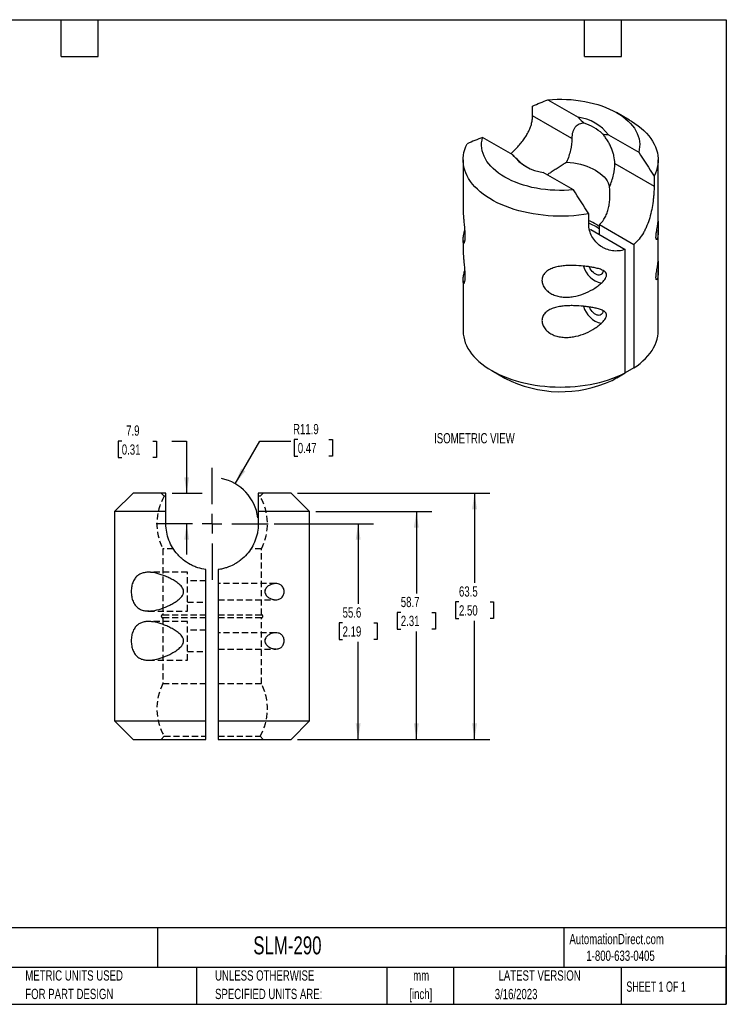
# Model space of a CAD drawing. Header units: millimetres. Extents: x 6 to 273, y 6 to 210.
# Tile 2 of 2: x 127 to 273, y 6 to 210. Entities that reach past the tile are written whole.
import ezdxf

# ---------------------------------------------------------------- set-up
doc = ezdxf.new("R2010")
doc.units = ezdxf.units.MM
doc.linetypes.add('CENTERX2', pattern=[20.32, 12.7, -2.54, 2.54, -2.54])
doc.linetypes.add('HIDDEN', pattern=[1.905, 1.27, -0.635])
doc.layers.add('CENTER', color=40, linetype='CENTERX2')
doc.layers.add('HIDDEN', color=102, linetype='HIDDEN')
doc.layers.add('DIMENSIONS', color=140, linetype='Continuous', lineweight=25)
doc.layers.add('TEXT', color=140, linetype='Continuous', lineweight=25)
doc.styles.add('SLDTEXTSTYLE0', font='TXT', dxfattribs={"width": 0.7})
doc.styles.add('SLDTEXTSTYLE1', font='TXT', dxfattribs={"width": 0.65})
doc.dimstyles.new('SLDDIMSTYLE0', dxfattribs={"dimtxt": 2.158008, "dimasz": 3.302, "dimexe": 0, "dimexo": 0.0625, "dimgap": 0.539502, "dimtad": 0, "dimtih": 1, "dimtoh": 1, "dimlfac": 1.25, "dimrnd": 1e-09, "dimzin": 12, "dimdsep": 46, "dimtxsty": 'SLDTEXTSTYLE0', "dimsah": 1, "dimcen": 0.09, "dimadec": 0, "dimazin": 3, "dimtfac": 1, "dimtofl": 0, "dimtmove": 0, "dimatfit": 3, "dimfxl": 0, "dimfrac": 2, "dimtolj": 1, "dimtzin": 12, "dimarcsym": 0})
doc.dimstyles.new('SLDDIMSTYLE1', dxfattribs={"dimtxt": 2.158008, "dimasz": 3.302, "dimexe": 0, "dimexo": 0.0625, "dimgap": 0.539502, "dimtad": 0, "dimtih": 1, "dimtoh": 1, "dimlfac": 1.25, "dimrnd": 1e-09, "dimzin": 12, "dimdsep": 46, "dimtxsty": 'SLDTEXTSTYLE0', "dimsah": 1, "dimcen": 0.09, "dimadec": 0, "dimazin": 3, "dimtfac": 1, "dimtmove": 0, "dimatfit": 0, "dimfxl": 0, "dimfrac": 2, "dimtolj": 1, "dimtzin": 12, "dimarcsym": 0})
doc.dimstyles.new('SLDDIMSTYLE2', dxfattribs={"dimtxt": 2.158008, "dimasz": 3.302, "dimexe": 0, "dimexo": 0.0625, "dimgap": 0.539502, "dimtad": 0, "dimtih": 1, "dimtoh": 1, "dimlfac": 1.25, "dimrnd": 1e-09, "dimzin": 12, "dimdsep": 46, "dimtxsty": 'SLDTEXTSTYLE0', "dimsah": 1, "dimcen": 0, "dimadec": 0, "dimazin": 3, "dimtfac": 1, "dimtofl": 0, "dimtmove": 0, "dimatfit": 3, "dimfxl": 0, "dimfrac": 2, "dimtolj": 1, "dimtzin": 12, "dimarcsym": 0})

# ---------------------------------------------------------------- blocks, each defined once
blk = doc.blocks.new('SW_NOTE_0')
at = {"layer": 'TEXT', "color": 0, "char_height": 2.117, "attachment_point": 2, "style": 'SLDTEXTSTYLE0'}
for s, insert in [('mm', (2.84, 2.73)), ('[inch]', (2.76, -1.09))]:
    blk.add_mtext(s, dxfattribs=dict(at, insert=insert))
blk = doc.blocks.new('SW_NOTE_0_1')
at = {"layer": 'TEXT', "color": 0, "char_height": 2.1167, "attachment_point": 1, "style": 'SLDTEXTSTYLE0'}
for s, insert in [('UNLESS OTHERWISE', (0, 2.73)), ('SPECIFIED UNITS ARE:', (0, -1.09))]:
    blk.add_mtext(s, dxfattribs=dict(at, insert=insert))
blk = doc.blocks.new('SW_NOTE_0_5')
at = {"layer": 'TEXT', "color": 0, "char_height": 2.1167, "attachment_point": 1, "style": 'SLDTEXTSTYLE0'}
for s, insert in [('METRIC UNITS USED', (0, 2.73)), ('FOR PART DESIGN', (0, -1.09))]:
    blk.add_mtext(s, dxfattribs=dict(at, insert=insert))
blk = doc.blocks.new('_D_6')
at = {"layer": 'DIMENSIONS'}
for p, q in [((179.84, 105.51), (200.3, 105.51)), ((197.13, 105.51), (197.13, 88.97)), ((193.92, 85.06), (193.2, 85.06)), ((193.2, 85.06), (193.2, 81.63)), ((200.33, 85.06), (201.06, 85.06)), ((201.06, 85.06), (201.06, 81.63)), ((193.2, 81.63), (193.92, 81.63)), ((201.06, 81.63), (200.33, 81.63)), ((197.13, 61.03), (197.13, 81.15)), ((184.59, 61.03), (200.3, 61.03))]:
    blk.add_line(p, q, dxfattribs=at)
for points in [[(197.13, 105.51), (196.62, 102.21), (197.63, 102.21)], [(197.13, 61.03), (197.63, 64.33), (196.62, 64.33)]]:
    blk.add_solid(points, dxfattribs=at)
at = {"layer": 'DIMENSIONS', "char_height": 2.117, "attachment_point": 1, "style": 'SLDTEXTSTYLE0'}
for s, insert in [('55.6', (193.92, 88.27)), ('2.19', (193.92, 84.36))]:
    blk.add_mtext(s, dxfattribs=dict(at, insert=insert))
blk = doc.blocks.new('_D_7')
at = {"layer": 'DIMENSIONS'}
for p, q in [((188.4, 108.02), (212.3, 108.02)), ((209.13, 108.02), (209.13, 91.14)), ((205.92, 87.23), (205.2, 87.23)), ((205.2, 87.23), (205.2, 83.8)), ((212.33, 87.23), (213.06, 87.23)), ((213.06, 87.23), (213.06, 83.8)), ((205.2, 83.8), (205.92, 83.8)), ((209.13, 61.03), (209.13, 83.32)), ((213.06, 83.8), (212.33, 83.8)), ((184.59, 61.03), (212.3, 61.03))]:
    blk.add_line(p, q, dxfattribs=at)
for points in [[(209.13, 108.02), (208.62, 104.72), (209.63, 104.72)], [(209.13, 61.03), (209.63, 64.33), (208.62, 64.33)]]:
    blk.add_solid(points, dxfattribs=at)
at = {"layer": 'DIMENSIONS', "char_height": 2.117, "attachment_point": 1, "style": 'SLDTEXTSTYLE0'}
for s, insert in [('58.7', (205.92, 90.44)), ('2.31', (205.92, 86.53))]:
    blk.add_mtext(s, dxfattribs=dict(at, insert=insert))
blk = doc.blocks.new('_D_8')
at = {"layer": 'DIMENSIONS'}
for p, q in [((184.59, 111.83), (224.3, 111.83)), ((221.13, 111.83), (221.13, 93.32)), ((217.92, 89.4), (217.2, 89.4)), ((217.2, 89.4), (217.2, 85.97)), ((224.33, 89.4), (225.06, 89.4)), ((225.06, 89.4), (225.06, 85.97)), ((217.2, 85.97), (217.92, 85.97)), ((221.13, 61.03), (221.13, 85.49)), ((225.06, 85.97), (224.33, 85.97)), ((184.59, 61.03), (224.3, 61.03))]:
    blk.add_line(p, q, dxfattribs=at)
for points in [[(221.13, 111.83), (220.62, 108.53), (221.63, 108.53)], [(221.13, 61.03), (221.63, 64.33), (220.62, 64.33)]]:
    blk.add_solid(points, dxfattribs=at)
at = {"layer": 'DIMENSIONS', "char_height": 2.117, "attachment_point": 1, "style": 'SLDTEXTSTYLE0'}
for s, insert in [('63.5', (217.92, 92.61)), ('2.50', (217.92, 88.7))]:
    blk.add_mtext(s, dxfattribs=dict(at, insert=insert))
blk = doc.blocks.new('_D_9')
at = {"layer": 'DIMENSIONS'}
for p, q in [((171.77, 113.76), (176.88, 122.6)), ((176.88, 122.6), (183.23, 122.6)), ((184.68, 122.91), (183.95, 122.91)), ((183.95, 122.91), (183.95, 119.48)), ((191.09, 122.91), (191.82, 122.91)), ((191.82, 122.91), (191.82, 119.48)), ((183.95, 119.48), (184.68, 119.48)), ((191.82, 119.48), (191.09, 119.48))]:
    blk.add_line(p, q, dxfattribs=at)
blk.add_arc((167.01, 105.51), 9.53, 7.5946, 78.4349, dxfattribs=at)
blk.add_solid([(171.77, 113.76), (173.86, 116.37), (172.98, 116.88)], dxfattribs=at)
at = {"layer": 'DIMENSIONS', "char_height": 2.117, "attachment_point": 1, "style": 'SLDTEXTSTYLE0'}
for s, insert in [('R11.9', (183.7, 126.12)), ('0.47', (184.68, 122.21))]:
    blk.add_mtext(s, dxfattribs=dict(at, insert=insert))
blk = doc.blocks.new('_D_10')
at = {"layer": 'DIMENSIONS'}
for p, q in [((148.38, 122.6), (147.66, 122.6)), ((147.66, 122.6), (147.66, 119.17)), ((154.8, 122.6), (155.52, 122.6)), ((155.52, 122.6), (155.52, 119.17)), ((158.69, 122.6), (161.76, 122.6)), ((161.76, 122.6), (161.76, 111.83)), ((147.66, 119.17), (148.38, 119.17)), ((155.52, 119.17), (154.8, 119.17)), ((158.76, 111.83), (164.94, 111.83)), ((161.76, 105.51), (161.76, 99.16))]:
    blk.add_line(p, q, dxfattribs=at)
for points in [[(161.76, 111.83), (162.27, 115.13), (161.25, 115.13)], [(161.76, 105.51), (161.25, 102.21), (162.27, 102.21)]]:
    blk.add_solid(points, dxfattribs=at)
at = {"layer": 'DIMENSIONS', "char_height": 2.117, "attachment_point": 1, "style": 'SLDTEXTSTYLE0'}
for s, insert in [('7.9', (149.28, 125.82)), ('0.31', (148.38, 121.9))]:
    blk.add_mtext(s, dxfattribs=dict(at, insert=insert))
blk = doc.blocks.new('SW_CENTERMARKSYMBOL_7')
at = {"layer": 'CENTER', "color": 0}
for p, q in [((0, 4.064), (0, 11.557)), ((0, 0), (0, 2.032)), ((-4.064, 0), (-11.557, 0)), ((0, 0), (-2.032, 0)), ((0, 0), (0, -2.032)), ((0, 0), (2.032, 0)), ((4.064, 0), (11.557, 0)), ((0, -4.064), (0, -11.557))]:
    blk.add_line(p, q, dxfattribs=at)

msp = doc.modelspace()

# ---------------------------------------------------------------- linework, layer by layer
for p, q in [((233.0966, 189.6818), (233.0966, 191.7312)), ((236.2667, 193.0122), (242.4738, 189.4289)), ((241.1964, 185.0059), (233.0966, 189.6818)), ((253.1173, 188.8206), (250.4228, 190.3766)), ((229.0034, 181.6527), (222.7963, 185.2359)), ((248.7774, 185.7899), (254.9845, 182.2067)), ((218.7739, 180.6103), (218.7739, 170.2858)), ((250.0548, 179.8921), (258.1546, 175.2161)), ((259.007, 168.2186), (259.007, 180.6103)), ((241.5141, 174.4304), (235.3071, 178.0136)), ((258.1546, 177.2656), (258.1546, 175.2161)), ((244.6842, 167.4399), (244.6842, 169.4893)), ((246.9163, 167.2563), (253.9846, 163.1759)), ((246.9163, 165.1826), (246.9163, 167.2563)), ((244.8494, 166.1615), (245.1202, 166.2195)), ((245.1202, 166.2195), (252.1886, 162.139)), ((259.007, 159.9226), (259.007, 166.038)), ((218.7739, 163.9755), (218.7739, 161.9897)), ((253.9846, 163.1759), (253.9846, 137.6752)), ((252.1886, 136.6383), (252.1886, 162.139)), ((259.007, 145.352), (259.007, 157.7419)), ((218.7739, 155.6794), (218.7739, 145.352)), ((224.6636, 137.1417), (227.3581, 135.5857)), ((253.9846, 137.6752), (252.1886, 136.6431)), ((150.7039, 111.8327), (146.8939, 108.0227)), ((157.4854, 111.8327), (150.7039, 111.8327)), ((183.3169, 111.8327), (176.5354, 111.8327)), ((187.1269, 108.0227), (183.3169, 111.8327)), ((146.8939, 108.0227), (146.8939, 64.8427)), ((157.4854, 108.0227), (146.8939, 108.0227)), ((157.4854, 105.5128), (157.4854, 108.0227)), ((176.5354, 108.0227), (176.5354, 105.5128)), ((187.1269, 108.0227), (176.5354, 108.0227)), ((187.1269, 64.8427), (187.1269, 108.0227)), ((165.7404, 64.8427), (165.7404, 96.0728)), ((168.2804, 96.0728), (168.2804, 64.8427)), ((146.8939, 64.8427), (150.7039, 61.0327)), ((146.8939, 64.8427), (165.7404, 64.8427)), ((168.2804, 64.8427), (187.1269, 64.8427)), ((183.3169, 61.0327), (187.1269, 64.8427)), ((150.7039, 61.0327), (165.7404, 61.0327)), ((168.2804, 61.0327), (183.3169, 61.0327))]:
    msp.add_line(p, q)
at = {"flags": 128}
for points in [[(236.2667, 193.0122), (237.2233, 193.0855), (238.1858, 193.1261), (239.1507, 193.1337), (240.1147, 193.1083), (241.0744, 193.0501), (242.0265, 192.9591), (242.9675, 192.8359), (243.8943, 192.6807), (244.8036, 192.4941), (245.6922, 192.2768), (246.5569, 192.0296), (247.3948, 191.7532), (248.203, 191.4488), (248.9785, 191.1172), (249.7186, 190.7598), (250.4209, 190.3777), (251.0828, 189.9723), (251.7019, 189.545), (252.2762, 189.0973), (252.8037, 188.6308), (253.2824, 188.1471), (253.7106, 187.6479), (254.087, 187.1349), (254.4102, 186.61), (254.679, 186.075), (254.8926, 185.5317), (255.05, 184.9821), (255.1509, 184.428), (255.1949, 183.8715), (255.1817, 183.3145), (255.1115, 182.7589), (254.9845, 182.2067)], [(253.1173, 188.8206), (253.4839, 188.6033), (254.1911, 188.1496), (254.8562, 187.6752), (255.4771, 187.1812), (256.0522, 186.669), (256.5799, 186.1401), (257.0587, 185.596), (257.4874, 185.038), (257.8647, 184.4679), (258.1896, 183.887), (258.4611, 183.2972), (258.6786, 182.6999), (258.8415, 182.0968), (258.9492, 181.4896), (259.0015, 180.88), (258.9983, 180.2697), (258.9395, 179.6603), (258.8254, 179.0535), (258.6562, 178.451), (258.4324, 177.8545), (258.1546, 177.2656)], [(241.5141, 174.4304), (240.5575, 174.3571), (239.5951, 174.3165), (238.6302, 174.3089), (237.6662, 174.3343), (236.7064, 174.3925), (235.7544, 174.4835), (234.8133, 174.6067), (233.8865, 174.7619), (232.9772, 174.9485), (232.0886, 175.1658), (231.2239, 175.413), (230.386, 175.6894), (229.5779, 175.9938), (228.8024, 176.3254), (228.0622, 176.6828), (227.3599, 177.0649), (226.6981, 177.4703), (226.0789, 177.8976), (225.5046, 178.3453), (224.9772, 178.8118), (224.4985, 179.2955), (224.0702, 179.7947), (223.6938, 180.3077), (223.3706, 180.8326), (223.1018, 181.3676), (222.8883, 181.9109), (222.7308, 182.4605), (222.6299, 183.0145), (222.5859, 183.5711), (222.5991, 184.1281), (222.6693, 184.6837), (222.7963, 185.2359)], [(244.6842, 169.4893), (243.6641, 169.3289), (242.6308, 169.1997), (241.5871, 169.1021), (240.536, 169.0362), (239.4804, 169.0022), (238.4231, 169.0004), (237.3672, 169.0306), (236.3154, 169.0928), (235.2707, 169.1868), (234.2361, 169.3123), (233.2143, 169.4691), (232.2082, 169.6567), (231.2205, 169.8745), (230.254, 170.1219), (229.3114, 170.3984), (228.3953, 170.703), (227.5081, 171.035), (226.6524, 171.3934), (225.8304, 171.7774), (225.0446, 172.1857), (224.297, 172.6172), (223.5897, 173.0709), (222.9247, 173.5454), (222.3037, 174.0394), (221.7286, 174.5515), (221.2009, 175.0804), (220.7221, 175.6246), (220.2934, 176.1825), (219.9161, 176.7527), (219.5913, 177.3335), (219.3197, 177.9234), (219.1022, 178.5207), (218.9394, 179.1237), (218.8316, 179.7309), (218.7793, 180.3405), (218.7825, 180.9509), (218.8413, 181.5603), (218.9554, 182.167), (219.1247, 182.7695), (219.3485, 183.366), (219.6263, 183.9549)], [(240.1176, 180.161), (240.858, 180.0929), (241.5877, 179.9935), (242.3028, 179.8633), (242.9992, 179.703), (243.6733, 179.5134), (244.3213, 179.2957), (244.9397, 179.051), (245.5253, 178.7806), (246.0746, 178.4861), (246.5849, 178.1689), (247.0532, 177.8309), (247.4771, 177.4739), (247.8542, 177.0998), (248.1825, 176.7107), (248.4602, 176.3086), (248.6858, 175.8959), (248.8581, 175.4746), (248.976, 175.0472)], [(247.6258, 157.8024), (247.6252, 157.7948), (247.5851, 157.5326), (247.5058, 157.3042), (247.3894, 157.1154), (247.239, 156.9711), (247.0585, 156.875), (246.8524, 156.8297), (246.6263, 156.8364), (246.3858, 156.8948), (246.1373, 157.0034), (245.8871, 157.1594), (245.6418, 157.3589), (245.4077, 157.5965), (245.1909, 157.8662), (244.997, 158.161), (244.831, 158.4733), (244.7939, 158.5541)], [(247.6258, 149.5064), (247.6252, 149.4987), (247.5851, 149.2366), (247.5058, 149.0081), (247.3894, 148.8193), (247.239, 148.675), (247.0585, 148.579), (246.8524, 148.5337), (246.6263, 148.5403), (246.3858, 148.5987), (246.1373, 148.7073), (245.8871, 148.8634), (245.6418, 149.0628), (245.4077, 149.3005), (245.1909, 149.5702), (244.997, 149.865), (244.831, 150.1772), (244.7939, 150.2581)], [(218.7739, 145.352), (218.7742, 145.2871), (218.8072, 144.6837), (218.8945, 144.0822), (219.0358, 143.4841), (219.2308, 142.891), (219.4789, 142.3046), (219.7794, 141.7264), (220.1316, 141.158), (220.5345, 140.6009), (220.9869, 140.0567), (221.4878, 139.5268), (222.0356, 139.0126), (222.629, 138.5156), (223.2664, 138.037), (223.9459, 137.5782), (224.6659, 137.1404), (225.4242, 136.7248), (226.219, 136.3325), (227.048, 135.9645), (227.909, 135.622), (228.7997, 135.3057), (229.7176, 135.0166), (230.6603, 134.7554), (231.6253, 134.5228), (232.6099, 134.3195), (233.6114, 134.146), (234.6273, 134.0028), (235.6546, 133.8902), (236.6907, 133.8086), (237.7327, 133.7583), (238.7779, 133.7392), (239.8234, 133.7515), (240.8663, 133.7952), (241.9039, 133.87), (242.9334, 133.976), (243.9519, 134.1126), (244.9568, 134.2796), (245.9452, 134.4766), (246.9146, 134.7029), (247.8624, 134.958), (248.7858, 135.2412), (249.6826, 135.5517), (250.5502, 135.8887), (251.3862, 136.2512), (252.1886, 136.6383)], [(253.9846, 137.6752), (254.6552, 138.1384), (255.2833, 138.621), (255.867, 139.1219), (256.4049, 139.6395), (256.8954, 140.1727), (257.3373, 140.7198), (257.7293, 141.2794), (258.0705, 141.85), (258.3598, 142.4301), (258.5965, 143.0181), (258.78, 143.6124), (258.9097, 144.2114), (258.9853, 144.8135), (259.007, 145.352)]]:
    msp.add_lwpolyline(points, dxfattribs=at)
for centre, radius, start, end in [((241.1357, 179.8319), 9.6899, 37.942607, 82.06277), ((241.1357, 179.3134), 9.2336, 46.556517, 73.44886), ((236.6451, 187.6107), 9.6899, 217.942607, 262.06277), ((235.5114, 185.612), 7.3819, 225.045068, 238.774462), ((241.1034, 158.8663), 9.865, 53.89653, 68.716703), ((241.1609, 158.453), 9.7462, 53.805654, 68.80758), ((248.3362, 159.9867), 4.9149, 195.146003, 257.760643), ((248.3362, 151.6906), 4.9149, 195.146003, 257.760643), ((238.9343, 158.0001), 25.2273, 242.68532, 294.729753)]:
    msp.add_arc(centre, radius, start, end)
for points in [[(233.0966, 191.7312), (234.1374, 192.189), (235.1897, 192.6245), (236.2667, 193.0122)], [(242.4738, 189.4289), (242.8946, 188.9801), (243.3242, 188.5553), (243.7661, 188.1644)], [(222.7963, 185.2359), (221.7193, 184.8482), (220.6671, 184.4127), (219.6263, 183.9549)], [(247.4851, 186.0175), (247.927, 185.8982), (248.3566, 185.8269), (248.7774, 185.7899)], [(230.2957, 180.3881), (229.8538, 180.779), (229.4242, 181.2038), (229.0034, 181.6527)], [(254.9845, 182.2067), (256.0615, 180.5755), (257.1138, 178.925), (258.1546, 177.2656)], [(244.6842, 169.4893), (243.6434, 171.1488), (242.5911, 172.7992), (241.5141, 174.4304)], [(249.4878, 135.0864), (250.3883, 135.6033), (251.2885, 136.1207), (252.1886, 136.6383)], [(157.4854, 108.0227), (157.4854, 109.3191), (157.4854, 110.5964), (157.4854, 111.8327)], [(176.5354, 111.8327), (176.5354, 110.5964), (176.5354, 109.3191), (176.5354, 108.0227)], [(165.7404, 61.0327), (165.7404, 62.3023), (165.7404, 63.5724), (165.7404, 64.8427)], [(168.2804, 64.8427), (168.2804, 63.5724), (168.2804, 62.3023), (168.2804, 61.0327)]]:
    msp.add_open_spline(points, degree=3)
for points, knots in [([(228.592, 181.8902), (228.6422, 181.9341), (228.9522, 182.2051), (229.4971, 182.7396), (230.2262, 183.5058), (230.9134, 184.3237), (231.5441, 185.1863), (232.0924, 186.0789), (232.5382, 186.9981), (232.8657, 187.9343), (233.0633, 188.8356), (233.086, 189.4125), (233.0966, 189.6818)], [0, 0, 0, 0, 0.02023148, 0.124790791, 0.229073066, 0.340122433, 0.451502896, 0.562519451, 0.675347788, 0.788587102, 0.901330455, 1, 1, 1, 1]), ([(243.7661, 188.1644), (243.3817, 188.181), (243.0316, 188.1204), (242.5564, 187.9162), (242.4064, 187.8285), (242.1331, 187.6198), (242.0084, 187.4985), (241.7828, 187.2219), (241.6813, 187.0654), (241.5069, 186.7233), (241.4341, 186.539), (241.3166, 186.1441), (241.272, 185.9337), (241.2117, 185.4858), (241.1964, 185.2504), (241.1964, 185.0059)], [0, 0, 0, 0, 0.25, 0.25, 0.375, 0.375, 0.5, 0.5, 0.625, 0.625, 0.75, 0.75, 0.875, 0.875, 1, 1, 1, 1]), ([(241.1964, 185.0059), (241.1964, 184.262), (241.1034, 183.4646), (240.7388, 181.8273), (240.4673, 180.9876), (240.1176, 180.161)], [0, 0, 0, 0, 0.5, 0.5, 1, 1, 1, 1]), ([(250.0548, 179.8921), (250.0548, 180.3811), (249.9952, 180.8928), (249.8187, 181.6936), (249.7446, 181.9667), (249.5714, 182.507), (249.4718, 182.7764), (249.2468, 183.3135), (249.1203, 183.5832), (248.8455, 184.1105), (248.6981, 184.3669), (248.3838, 184.8657), (248.2169, 185.1081), (247.8629, 185.5782), (247.6773, 185.8039), (247.4851, 186.0175)], [0, 0, 0, 0, 0.25, 0.25, 0.375, 0.375, 0.5, 0.5, 0.625, 0.625, 0.75, 0.75, 0.875, 0.875, 1, 1, 1, 1]), ([(240.1176, 180.161), (239.8739, 179.9898), (239.3866, 179.6474), (238.6038, 179.1281), (237.7871, 178.6005), (237.018, 178.1162), (236.455, 177.7662), (236.1766, 177.5956), (236.1061, 177.5524)], [0, 0, 0, 0, 0.198795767, 0.397571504, 0.601491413, 0.805365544, 0.95069322, 1, 1, 1, 1]), ([(248.976, 175.0472), (249.3257, 175.8737), (249.5972, 176.7134), (249.9618, 178.3508), (250.0548, 179.1482), (250.0548, 179.8921)], [0, 0, 0, 0, 0.5, 0.5, 1, 1, 1, 1]), ([(246.9163, 167.2563), (247.3854, 167.6885), (247.7656, 168.2045), (248.226, 169.0836), (248.3613, 169.3962), (248.5906, 170.0379), (248.6858, 170.3687), (248.8419, 171.048), (248.9028, 171.3971), (248.9933, 172.1102), (249.0224, 172.47), (249.068, 173.5586), (249.0431, 174.2963), (248.976, 175.0472)], [0, 0, 0, 0, 0.25, 0.25, 0.375, 0.375, 0.5, 0.5, 0.625, 0.625, 0.75, 0.75, 1, 1, 1, 1]), ([(258.1546, 175.2161), (258.1546, 174.7378), (258.1373, 174.2347), (258.085, 173.4457), (258.0631, 173.177), (258.0096, 172.6284), (257.9779, 172.3475), (257.8685, 171.506), (257.7768, 170.9413), (257.5476, 169.8075), (257.4089, 169.2355), (257.085, 168.1293), (256.899, 167.5903), (256.576, 166.8051), (256.4603, 166.5461), (256.2164, 166.0451), (256.0881, 165.8025), (255.6829, 165.0988), (255.3858, 164.6616), (254.8926, 164.0577), (254.7195, 163.8646), (254.3617, 163.5027), (254.1764, 163.3334), (253.9846, 163.1759)], [0, 0, 0, 0, 0.125, 0.125, 0.1875, 0.1875, 0.25, 0.25, 0.375, 0.375, 0.5, 0.5, 0.625, 0.625, 0.6875, 0.6875, 0.75, 0.75, 0.875, 0.875, 0.9375, 0.9375, 1, 1, 1, 1]), ([(218.775, 170.2858), (218.7746, 170.265), (218.772, 170.1074), (218.7852, 169.716), (218.8221, 169.0861), (218.8852, 168.387), (218.9517, 167.7222), (219.0108, 167.1325), (219.0654, 166.5412), (219.1088, 165.9724), (219.1391, 165.4187), (219.1434, 165.089), (219.1455, 164.9216)], [0, 0, 0, 0, 0.01518123, 0.1149142, 0.25723395, 0.40326796, 0.50447722, 0.60781533, 0.70449505, 0.80367333, 0.90036047, 1, 1, 1, 1]), ([(252.1886, 162.139), (251.7529, 161.9811), (251.3137, 161.8825), (250.652, 161.8163), (250.431, 161.8079), (249.9887, 161.8182), (249.7662, 161.8371), (249.1107, 161.933), (248.6876, 162.0482), (248.0769, 162.2919), (247.8775, 162.385), (247.4877, 162.5949), (247.2984, 162.7112), (246.7556, 163.0886), (246.4238, 163.3794), (245.8288, 164.036), (245.5644, 164.4058), (245.1371, 165.1908), (244.9711, 165.6083), (244.7442, 166.4921), (244.6842, 166.9612), (244.6842, 167.4399)], [0, 0, 0, 0, 0.125, 0.125, 0.1875, 0.1875, 0.25, 0.25, 0.375, 0.375, 0.4375, 0.4375, 0.5, 0.5, 0.625, 0.625, 0.75, 0.75, 0.875, 0.875, 1, 1, 1, 1]), ([(258.5485, 164.6692), (258.5497, 164.7331), (258.553, 164.8972), (258.5864, 165.261), (258.6562, 165.7672), (258.747, 166.3199), (258.8352, 166.8498), (258.9067, 167.3065), (258.9604, 167.6976), (258.9909, 167.9727), (259.0052, 168.1514), (259.0061, 168.1968), (259.0066, 168.2186)], [0, 0, 0, 0, 0.0435891, 0.11188443, 0.21349075, 0.3430943, 0.46523001, 0.59080761, 0.7104423, 0.83322088, 0.91996663, 1, 1, 1, 1]), ([(258.9903, 167.9796), (258.9887, 167.9173), (258.9849, 167.7669), (258.9866, 167.3958), (258.9953, 166.9099), (259.0045, 166.4502), (259.0078, 166.0537), (259.0053, 165.6994), (258.9933, 165.34), (258.964, 164.9626), (258.9126, 164.6212), (258.8415, 164.3708), (258.7631, 164.2224), (258.6967, 164.1732), (258.6407, 164.1916), (258.595, 164.2598), (258.5561, 164.4022), (258.5508, 164.5866), (258.5485, 164.6692)], [0, 0, 0, 0, 0.0445954, 0.10755137, 0.17027101, 0.24610062, 0.2950984, 0.34536656, 0.41459792, 0.48567042, 0.57784551, 0.67275052, 0.74343067, 0.81573153, 0.85758742, 0.90036417, 0.95535857, 1, 1, 1, 1]), ([(219.1455, 164.9216), (219.1435, 164.7564), (219.1394, 164.4208), (219.1043, 164.015), (219.0522, 163.7045), (218.9886, 163.5031), (218.9192, 163.4039), (218.8516, 163.4229), (218.7938, 163.5836), (218.7656, 163.9067), (218.7841, 164.3448), (218.8371, 164.8083), (218.9105, 165.26), (218.9963, 165.6926), (219.0682, 165.9862), (219.0969, 166.1035)], [0, 0, 0, 0, 0.06551795, 0.13309711, 0.20321661, 0.27070638, 0.34014312, 0.42178135, 0.505698, 0.61154703, 0.72013846, 0.7956198, 0.87111872, 0.94852228, 1, 1, 1, 1]), ([(218.775, 161.9897), (218.7746, 161.9689), (218.772, 161.8114), (218.7852, 161.4199), (218.8221, 160.7901), (218.8852, 160.091), (218.9517, 159.4261), (219.0108, 158.8364), (219.0654, 158.2451), (219.1088, 157.6764), (219.1391, 157.1227), (219.1434, 156.7929), (219.1455, 156.6256)], [0, 0, 0, 0, 0.01518123, 0.1149142, 0.25723395, 0.40326796, 0.50447722, 0.60781533, 0.70449505, 0.80367333, 0.90036047, 1, 1, 1, 1]), ([(248.3418, 156.8611), (248.3404, 156.7859), (248.3296, 156.7097), (248.2913, 156.5544), (248.2636, 156.4756), (248.1632, 156.2447), (248.0716, 156.0934), (247.8672, 155.8076), (247.7539, 155.6717), (247.5129, 155.4093), (247.3847, 155.2825), (246.9882, 154.9173), (246.706, 154.6916), (246.1235, 154.2704), (245.8237, 154.0756), (244.902, 153.5315), (244.2584, 153.2217), (242.9111, 152.7135), (242.2242, 152.5218), (241.1708, 152.3445), (240.8157, 152.304), (240.0966, 152.2669), (239.7376, 152.2708), (239.0281, 152.3288), (238.6767, 152.3828), (238.1557, 152.5084), (237.9827, 152.558), (237.6462, 152.6713), (237.4817, 152.7352), (237.1613, 152.8784), (237.0052, 152.9576), (236.7024, 153.1325), (236.5549, 153.2289), (236.2771, 153.4349), (236.1462, 153.5448), (235.9012, 153.7786), (235.7864, 153.9035), (235.5793, 154.1638), (235.4873, 154.2984), (235.3269, 154.5765), (235.2583, 154.7208), (235.093, 155.1612), (235.0383, 155.4579), (235.0446, 156.0511), (235.105, 156.332), (235.2778, 156.7323), (235.3494, 156.8615), (235.5139, 157.1035), (235.6073, 157.2177), (235.9193, 157.5419), (236.1735, 157.7351), (236.5908, 157.9793), (236.7366, 158.0538), (237.0403, 158.1909), (237.1992, 158.2537), (237.6859, 158.4235), (238.022, 158.512), (238.7131, 158.6534), (239.0709, 158.7063), (239.7838, 158.7823), (240.1402, 158.8059), (240.8526, 158.8317), (241.2097, 158.8339), (242.2728, 158.8149), (242.9579, 158.7697), (243.9567, 158.6682), (244.2848, 158.6285), (244.9314, 158.5368), (245.2482, 158.4851), (245.8626, 158.3685), (246.1612, 158.3035), (246.7387, 158.1527), (247.0189, 158.0671), (247.4137, 157.9087), (247.5402, 157.8512), (247.7791, 157.7208), (247.8917, 157.6482), (248.0944, 157.4761), (248.1817, 157.3791), (248.2769, 157.2038), (248.3021, 157.1405), (248.3351, 157.007), (248.3432, 156.9364), (248.3418, 156.8611)], [0, 0, 0, 0, 0.0078125, 0.0078125, 0.015625, 0.015625, 0.03125, 0.03125, 0.046875, 0.046875, 0.0625, 0.0625, 0.09375, 0.09375, 0.125, 0.125, 0.1875, 0.1875, 0.25, 0.25, 0.28125, 0.28125, 0.3125, 0.3125, 0.34375, 0.34375, 0.359375, 0.359375, 0.375, 0.375, 0.390625, 0.390625, 0.40625, 0.40625, 0.421875, 0.421875, 0.4375, 0.4375, 0.453125, 0.453125, 0.46875, 0.46875, 0.5, 0.5, 0.53125, 0.53125, 0.546875, 0.546875, 0.5625, 0.5625, 0.59375, 0.59375, 0.609375, 0.609375, 0.625, 0.625, 0.65625, 0.65625, 0.6875, 0.6875, 0.71875, 0.71875, 0.75, 0.75, 0.8125, 0.8125, 0.84375, 0.84375, 0.875, 0.875, 0.90625, 0.90625, 0.9375, 0.9375, 0.953125, 0.953125, 0.96875, 0.96875, 0.984375, 0.984375, 0.9921875, 0.9921875, 1, 1, 1, 1]), ([(258.5485, 156.3732), (258.5497, 156.4371), (258.553, 156.6012), (258.5864, 156.965), (258.6562, 157.4712), (258.747, 158.0238), (258.8352, 158.5538), (258.9067, 159.0104), (258.9604, 159.4015), (258.9909, 159.6766), (259.0052, 159.8553), (259.0061, 159.9008), (259.0066, 159.9226)], [0, 0, 0, 0, 0.043589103, 0.111884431, 0.213490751, 0.343094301, 0.465230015, 0.590807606, 0.710442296, 0.833220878, 0.919966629, 1, 1, 1, 1]), ([(258.9903, 159.6835), (258.9887, 159.6212), (258.9849, 159.4709), (258.9866, 159.0998), (258.9953, 158.6138), (259.0045, 158.1541), (259.0078, 157.7577), (259.0053, 157.4033), (258.9933, 157.044), (258.964, 156.6666), (258.9126, 156.3251), (258.8415, 156.0747), (258.7631, 155.9263), (258.6967, 155.8771), (258.6407, 155.8956), (258.595, 155.9638), (258.5561, 156.1061), (258.5508, 156.2905), (258.5485, 156.3732)], [0, 0, 0, 0, 0.0445954, 0.10755137, 0.17027101, 0.24610062, 0.2950984, 0.34536656, 0.41459792, 0.48567042, 0.57784551, 0.67275052, 0.74343067, 0.81573153, 0.85758742, 0.90036417, 0.95535857, 1, 1, 1, 1]), ([(219.1455, 156.6256), (219.1435, 156.4604), (219.1394, 156.1247), (219.1043, 155.7189), (219.0522, 155.4084), (218.9886, 155.2071), (218.9192, 155.1078), (218.8516, 155.1268), (218.7938, 155.2876), (218.7656, 155.6107), (218.7841, 156.0488), (218.8371, 156.5123), (218.9105, 156.964), (218.9963, 157.3965), (219.0682, 157.6902), (219.0969, 157.8074)], [0, 0, 0, 0, 0.06551795, 0.13309711, 0.20321661, 0.27070638, 0.34014312, 0.42178135, 0.505698, 0.61154703, 0.72013846, 0.7956198, 0.87111872, 0.94852228, 1, 1, 1, 1]), ([(248.3418, 148.5651), (248.3404, 148.4899), (248.3296, 148.4137), (248.2913, 148.2583), (248.2636, 148.1795), (248.1632, 147.9487), (248.0716, 147.7973), (247.8672, 147.5116), (247.7539, 147.3757), (247.5129, 147.1132), (247.3847, 146.9865), (246.9882, 146.6213), (246.706, 146.3955), (246.1235, 145.9744), (245.8237, 145.7796), (244.902, 145.2355), (244.2584, 144.9256), (242.9111, 144.4174), (242.2242, 144.2257), (241.1708, 144.0484), (240.8157, 144.0079), (240.0966, 143.9709), (239.7376, 143.9748), (239.0281, 144.0328), (238.6767, 144.0868), (238.1557, 144.2123), (237.9827, 144.2619), (237.6462, 144.3752), (237.4817, 144.4392), (237.1613, 144.5823), (237.0052, 144.6615), (236.7024, 144.8365), (236.5549, 144.9329), (236.2771, 145.1388), (236.1462, 145.2487), (235.9012, 145.4826), (235.7864, 145.6074), (235.5793, 145.8677), (235.4873, 146.0024), (235.3269, 146.2804), (235.2583, 146.4248), (235.093, 146.8651), (235.0383, 147.1619), (235.0446, 147.755), (235.105, 148.0359), (235.2778, 148.4362), (235.3494, 148.5654), (235.5139, 148.8074), (235.6073, 148.9216), (235.9193, 149.2458), (236.1735, 149.4391), (236.5908, 149.6832), (236.7366, 149.7577), (237.0403, 149.8948), (237.1992, 149.9577), (237.6859, 150.1275), (238.022, 150.216), (238.7131, 150.3573), (239.0709, 150.4102), (239.7838, 150.4862), (240.1402, 150.5098), (240.8526, 150.5357), (241.2097, 150.5379), (242.2728, 150.5189), (242.9579, 150.4737), (243.9567, 150.3721), (244.2848, 150.3324), (244.9314, 150.2408), (245.2482, 150.1891), (245.8626, 150.0724), (246.1612, 150.0074), (246.7387, 149.8567), (247.0189, 149.7711), (247.4137, 149.6127), (247.5402, 149.5551), (247.7791, 149.4248), (247.8917, 149.3522), (248.0944, 149.18), (248.1817, 149.0831), (248.2769, 148.9077), (248.3021, 148.8444), (248.3351, 148.711), (248.3432, 148.6403), (248.3418, 148.5651)], [0, 0, 0, 0, 0.0078125, 0.0078125, 0.015625, 0.015625, 0.03125, 0.03125, 0.046875, 0.046875, 0.0625, 0.0625, 0.09375, 0.09375, 0.125, 0.125, 0.1875, 0.1875, 0.25, 0.25, 0.28125, 0.28125, 0.3125, 0.3125, 0.34375, 0.34375, 0.359375, 0.359375, 0.375, 0.375, 0.390625, 0.390625, 0.40625, 0.40625, 0.421875, 0.421875, 0.4375, 0.4375, 0.453125, 0.453125, 0.46875, 0.46875, 0.5, 0.5, 0.53125, 0.53125, 0.546875, 0.546875, 0.5625, 0.5625, 0.59375, 0.59375, 0.609375, 0.609375, 0.625, 0.625, 0.65625, 0.65625, 0.6875, 0.6875, 0.71875, 0.71875, 0.75, 0.75, 0.8125, 0.8125, 0.84375, 0.84375, 0.875, 0.875, 0.90625, 0.90625, 0.9375, 0.9375, 0.953125, 0.953125, 0.96875, 0.96875, 0.984375, 0.984375, 0.9921875, 0.9921875, 1, 1, 1, 1]), ([(165.7404, 96.0728), (165.1609, 96.1508), (164.6003, 96.28), (163.7856, 96.5457), (163.5184, 96.6463), (162.9926, 96.8719), (162.7329, 96.9975), (161.9799, 97.4044), (161.5102, 97.716), (160.8505, 98.2422), (160.6382, 98.4275), (160.2286, 98.8185), (160.0325, 99.0232), (159.4767, 99.6574), (159.1459, 100.1096), (158.563, 101.0759), (158.3098, 101.595), (157.9052, 102.6589), (157.7507, 103.2073), (157.5404, 104.3395), (157.4854, 104.9265), (157.4854, 105.5128)], [0, 0, 0, 0, 0.125, 0.125, 0.1875, 0.1875, 0.25, 0.25, 0.375, 0.375, 0.4375, 0.4375, 0.5, 0.5, 0.625, 0.625, 0.75, 0.75, 0.875, 0.875, 1, 1, 1, 1]), ([(176.5354, 105.5128), (176.5354, 104.927), (176.4818, 104.3521), (176.3258, 103.5049), (176.2611, 103.2251), (176.106, 102.6704), (176.0152, 102.3948), (175.7099, 101.5921), (175.4619, 101.0836), (174.8791, 100.1157), (174.5417, 99.6545), (173.8017, 98.8106), (173.3971, 98.4237), (172.7355, 97.8951), (172.5047, 97.7269), (172.0317, 97.4138), (171.7892, 97.2685), (171.0439, 96.8654), (170.5232, 96.6405), (169.7035, 96.3719), (169.4227, 96.2937), (168.8564, 96.1638), (168.57, 96.1118), (168.2804, 96.0728)], [0, 0, 0, 0, 0.125, 0.125, 0.1875, 0.1875, 0.25, 0.25, 0.375, 0.375, 0.5, 0.5, 0.625, 0.625, 0.6875, 0.6875, 0.75, 0.75, 0.875, 0.875, 0.9375, 0.9375, 1, 1, 1, 1]), ([(161.1367, 91.4924), (161.1352, 91.4008), (161.1235, 91.3115), (161.082, 91.1357), (161.0521, 91.0495), (160.9439, 90.804), (160.8455, 90.6522), (160.628, 90.3753), (160.5081, 90.2486), (160.2554, 90.0095), (160.1222, 89.8969), (159.7136, 89.5777), (159.4279, 89.3874), (158.8499, 89.0378), (158.558, 88.8791), (157.6789, 88.44), (157.0886, 88.1957), (155.9073, 87.8019), (155.331, 87.6578), (154.4878, 87.539), (154.2103, 87.5158), (153.662, 87.5101), (153.3953, 87.5278), (152.8814, 87.6111), (152.6334, 87.6767), (152.2753, 87.8202), (152.158, 87.8759), (151.9328, 88.0019), (151.8242, 88.0725), (151.6154, 88.2301), (151.515, 88.3171), (151.3227, 88.5096), (151.2302, 88.6157), (151.0582, 88.8436), (150.9781, 88.9657), (150.8298, 89.2271), (150.7612, 89.3676), (150.6384, 89.6627), (150.5844, 89.8165), (150.4909, 90.1371), (150.4513, 90.305), (150.3562, 90.8224), (150.3252, 91.1782), (150.3288, 91.9054), (150.363, 92.2579), (150.4626, 92.7709), (150.504, 92.9383), (150.6, 93.255), (150.6548, 93.406), (150.8401, 93.8384), (150.9936, 94.1013), (151.2527, 94.4363), (151.3442, 94.5391), (151.5375, 94.7285), (151.6399, 94.8154), (151.9578, 95.0496), (152.183, 95.1705), (152.659, 95.3563), (152.9118, 95.4212), (153.4294, 95.5008), (153.6948, 95.5163), (154.2389, 95.5077), (154.5184, 95.4833), (155.371, 95.3592), (155.9473, 95.2119), (156.8246, 94.9166), (157.1192, 94.8055), (157.7119, 94.5577), (158.0086, 94.4217), (158.5956, 94.1263), (158.8869, 93.9666), (159.4607, 93.6165), (159.7449, 93.4256), (160.1522, 93.1036), (160.2839, 92.9908), (160.5346, 92.7493), (160.6539, 92.6208), (160.87, 92.3373), (160.9638, 92.1864), (161.0665, 91.9364), (161.0937, 91.8494), (161.1295, 91.6736), (161.1383, 91.584), (161.1367, 91.4924)], [0, 0, 0, 0, 0.0078125, 0.0078125, 0.015625, 0.015625, 0.03125, 0.03125, 0.046875, 0.046875, 0.0625, 0.0625, 0.09375, 0.09375, 0.125, 0.125, 0.1875, 0.1875, 0.25, 0.25, 0.28125, 0.28125, 0.3125, 0.3125, 0.34375, 0.34375, 0.359375, 0.359375, 0.375, 0.375, 0.390625, 0.390625, 0.40625, 0.40625, 0.421875, 0.421875, 0.4375, 0.4375, 0.453125, 0.453125, 0.46875, 0.46875, 0.5, 0.5, 0.53125, 0.53125, 0.546875, 0.546875, 0.5625, 0.5625, 0.59375, 0.59375, 0.609375, 0.609375, 0.625, 0.625, 0.65625, 0.65625, 0.6875, 0.6875, 0.71875, 0.71875, 0.75, 0.75, 0.8125, 0.8125, 0.84375, 0.84375, 0.875, 0.875, 0.90625, 0.90625, 0.9375, 0.9375, 0.953125, 0.953125, 0.96875, 0.96875, 0.984375, 0.984375, 0.9921875, 0.9921875, 1, 1, 1, 1]), ([(177.8911, 91.5192), (177.892, 91.6635), (177.9227, 91.8048), (178.0249, 92.0618), (178.0963, 92.1792), (178.2568, 92.3868), (178.3479, 92.4798), (178.5385, 92.6444), (178.6385, 92.7166), (178.9486, 92.91), (179.1624, 93.0044), (179.594, 93.1394), (179.8148, 93.1796), (180.2446, 93.2003), (180.4551, 93.182), (180.867, 93.0727), (181.06, 92.9844), (181.3267, 92.7811), (181.41, 92.7023), (181.5612, 92.5211), (181.6304, 92.4168), (181.7451, 92.1867), (181.7917, 92.0587), (181.8542, 91.7896), (181.8704, 91.6458), (181.8691, 91.3622), (181.8516, 91.2193), (181.7868, 90.9514), (181.7395, 90.825), (181.5647, 90.4821), (181.4056, 90.3025), (181.1404, 90.1033), (181.0462, 90.0475), (180.8517, 89.9566), (180.7521, 89.9215), (180.4465, 89.8424), (180.2314, 89.8245), (179.8014, 89.8476), (179.5854, 89.8878), (179.26, 89.9909), (179.1511, 90.0327), (178.9383, 90.1304), (178.8337, 90.1864), (178.5273, 90.3794), (178.3292, 90.542), (178.0894, 90.8566), (178.0191, 90.9746), (177.9442, 91.1688), (177.924, 91.2374), (177.8974, 91.3762), (177.8907, 91.447), (177.8911, 91.5192)], [0, 0, 0, 0, 0.03125, 0.03125, 0.0625, 0.0625, 0.09375, 0.09375, 0.125, 0.125, 0.1875, 0.1875, 0.25, 0.25, 0.3125, 0.3125, 0.375, 0.375, 0.40625, 0.40625, 0.4375, 0.4375, 0.46875, 0.46875, 0.5, 0.5, 0.53125, 0.53125, 0.5625, 0.5625, 0.625, 0.625, 0.65625, 0.65625, 0.6875, 0.6875, 0.75, 0.75, 0.8125, 0.8125, 0.84375, 0.84375, 0.875, 0.875, 0.9375, 0.9375, 0.96875, 0.96875, 0.984375, 0.984375, 1, 1, 1, 1]), ([(161.1367, 81.3324), (161.1352, 81.2408), (161.1235, 81.1515), (161.082, 80.9757), (161.0521, 80.8895), (160.9439, 80.644), (160.8455, 80.4922), (160.628, 80.2153), (160.5081, 80.0886), (160.2554, 79.8495), (160.1222, 79.7369), (159.7136, 79.4177), (159.4279, 79.2274), (158.8499, 78.8778), (158.558, 78.7191), (157.6789, 78.28), (157.0886, 78.0357), (155.9073, 77.6419), (155.331, 77.4978), (154.4878, 77.379), (154.2103, 77.3558), (153.662, 77.3501), (153.3953, 77.3678), (152.8814, 77.4511), (152.6334, 77.5167), (152.2753, 77.6602), (152.158, 77.7159), (151.9328, 77.8419), (151.8242, 77.9125), (151.6154, 78.0701), (151.515, 78.1571), (151.3227, 78.3496), (151.2302, 78.4557), (151.0582, 78.6836), (150.9781, 78.8057), (150.8298, 79.0671), (150.7612, 79.2076), (150.6384, 79.5027), (150.5844, 79.6565), (150.4909, 79.9771), (150.4513, 80.145), (150.3562, 80.6624), (150.3252, 81.0182), (150.3288, 81.7454), (150.363, 82.0979), (150.4626, 82.6109), (150.504, 82.7783), (150.6, 83.095), (150.6548, 83.246), (150.8401, 83.6784), (150.9936, 83.9413), (151.2527, 84.2763), (151.3442, 84.3791), (151.5375, 84.5685), (151.6399, 84.6554), (151.9578, 84.8896), (152.183, 85.0105), (152.659, 85.1963), (152.9118, 85.2612), (153.4294, 85.3408), (153.6948, 85.3563), (154.2389, 85.3477), (154.5184, 85.3233), (155.371, 85.1992), (155.9473, 85.0519), (156.8246, 84.7566), (157.1192, 84.6455), (157.7119, 84.3977), (158.0086, 84.2617), (158.5956, 83.9663), (158.8869, 83.8066), (159.4607, 83.4565), (159.7449, 83.2656), (160.1522, 82.9436), (160.2839, 82.8308), (160.5346, 82.5893), (160.6539, 82.4608), (160.87, 82.1773), (160.9638, 82.0264), (161.0665, 81.7764), (161.0937, 81.6894), (161.1295, 81.5136), (161.1383, 81.424), (161.1367, 81.3324)], [0, 0, 0, 0, 0.0078125, 0.0078125, 0.015625, 0.015625, 0.03125, 0.03125, 0.046875, 0.046875, 0.0625, 0.0625, 0.09375, 0.09375, 0.125, 0.125, 0.1875, 0.1875, 0.25, 0.25, 0.28125, 0.28125, 0.3125, 0.3125, 0.34375, 0.34375, 0.359375, 0.359375, 0.375, 0.375, 0.390625, 0.390625, 0.40625, 0.40625, 0.421875, 0.421875, 0.4375, 0.4375, 0.453125, 0.453125, 0.46875, 0.46875, 0.5, 0.5, 0.53125, 0.53125, 0.546875, 0.546875, 0.5625, 0.5625, 0.59375, 0.59375, 0.609375, 0.609375, 0.625, 0.625, 0.65625, 0.65625, 0.6875, 0.6875, 0.71875, 0.71875, 0.75, 0.75, 0.8125, 0.8125, 0.84375, 0.84375, 0.875, 0.875, 0.90625, 0.90625, 0.9375, 0.9375, 0.953125, 0.953125, 0.96875, 0.96875, 0.984375, 0.984375, 0.9921875, 0.9921875, 1, 1, 1, 1]), ([(177.8911, 81.3592), (177.892, 81.5035), (177.9227, 81.6448), (178.0249, 81.9018), (178.0963, 82.0192), (178.2568, 82.2268), (178.3479, 82.3198), (178.5385, 82.4844), (178.6385, 82.5566), (178.9486, 82.75), (179.1624, 82.8444), (179.594, 82.9794), (179.8148, 83.0196), (180.2446, 83.0403), (180.4551, 83.022), (180.867, 82.9127), (181.06, 82.8244), (181.3267, 82.6211), (181.41, 82.5423), (181.5612, 82.3611), (181.6304, 82.2568), (181.7451, 82.0267), (181.7917, 81.8987), (181.8542, 81.6296), (181.8704, 81.4858), (181.8691, 81.2022), (181.8516, 81.0593), (181.7868, 80.7914), (181.7395, 80.665), (181.5647, 80.3221), (181.4056, 80.1425), (181.1404, 79.9433), (181.0462, 79.8875), (180.8517, 79.7966), (180.7521, 79.7615), (180.4465, 79.6824), (180.2314, 79.6645), (179.8014, 79.6876), (179.5854, 79.7278), (179.26, 79.8309), (179.1511, 79.8727), (178.9383, 79.9704), (178.8337, 80.0264), (178.5273, 80.2194), (178.3292, 80.382), (178.0894, 80.6966), (178.0191, 80.8146), (177.9442, 81.0088), (177.924, 81.0774), (177.8974, 81.2162), (177.8907, 81.287), (177.8911, 81.3592)], [0, 0, 0, 0, 0.03125, 0.03125, 0.0625, 0.0625, 0.09375, 0.09375, 0.125, 0.125, 0.1875, 0.1875, 0.25, 0.25, 0.3125, 0.3125, 0.375, 0.375, 0.40625, 0.40625, 0.4375, 0.4375, 0.46875, 0.46875, 0.5, 0.5, 0.53125, 0.53125, 0.5625, 0.5625, 0.625, 0.625, 0.65625, 0.65625, 0.6875, 0.6875, 0.75, 0.75, 0.8125, 0.8125, 0.84375, 0.84375, 0.875, 0.875, 0.9375, 0.9375, 0.96875, 0.96875, 0.984375, 0.984375, 1, 1, 1, 1])]:
    msp.add_open_spline(points, degree=3, knots=knots)
at = {"layer": 'HIDDEN'}
for p, q in [((156.494, 111.8327), (157.129, 111.1977)), ((176.8917, 111.1977), (177.5267, 111.8327)), ((157.4854, 111.1977), (157.129, 111.1977)), ((176.8917, 111.1977), (176.5354, 111.1977)), ((159.0111, 100.3421), (156.8504, 100.3421)), ((156.8504, 100.3421), (156.8504, 86.7502)), ((177.1704, 100.3421), (175.0097, 100.3421)), ((177.1704, 86.7502), (177.1704, 100.3421)), ((153.8857, 95.5127), (153.8836, 95.5127)), ((161.9304, 95.5127), (153.8857, 95.5127)), ((161.9304, 87.5127), (161.9304, 95.5127)), ((165.7404, 93.7127), (161.9304, 93.7127)), ((161.1181, 91.3762), (161.1215, 91.5801)), ((180.1399, 93.1927), (168.2804, 93.1927)), ((177.9303, 91.7814), (177.8914, 91.5167)), ((180.24, 93.1866), (179.8804, 93.1681)), ((181.8698, 91.512), (181.8613, 91.6126)), ((168.2804, 89.8327), (180.1384, 89.8327)), ((153.6039, 87.5285), (154.0245, 87.5232)), ((153.8799, 87.5127), (161.9304, 87.5127)), ((161.9304, 89.3127), (165.7404, 89.3127)), ((153.8857, 85.3527), (153.8836, 85.3527)), ((161.9304, 85.3527), (153.8857, 85.3527)), ((156.8504, 86.7502), (165.7404, 86.7502)), ((165.7404, 86.1152), (156.8504, 86.1152)), ((156.8504, 86.1152), (156.8504, 72.5233)), ((161.9304, 77.3527), (161.9304, 85.3527)), ((168.2804, 86.7502), (177.1704, 86.7502)), ((177.1704, 86.1152), (168.2804, 86.1152)), ((177.1704, 72.5233), (177.1704, 86.1152)), ((165.7404, 83.5527), (161.9304, 83.5527)), ((161.1181, 81.2162), (161.1215, 81.4201)), ((180.1399, 83.0327), (168.2804, 83.0327)), ((177.9303, 81.6214), (177.8914, 81.3567)), ((180.24, 83.0266), (179.8804, 83.0081)), ((181.8698, 81.352), (181.8613, 81.4526)), ((168.2804, 79.6727), (180.1384, 79.6727)), ((153.6039, 77.3685), (154.0245, 77.3632)), ((153.8799, 77.3527), (161.9304, 77.3527)), ((161.9304, 79.1527), (165.7404, 79.1527)), ((156.8504, 72.5233), (165.7404, 72.5233)), ((168.2804, 72.5233), (177.1704, 72.5233)), ((157.129, 61.6677), (156.494, 61.0327)), ((157.129, 61.6677), (165.7404, 61.6677)), ((168.2804, 61.6677), (176.8917, 61.6677)), ((177.5267, 61.0327), (176.8917, 61.6677))]:
    msp.add_line(p, q, dxfattribs=at)
for centre, radius, start, end in [((167.0104, 105.5126), 11.4, 150.086932, 206.972303), ((167.0104, 105.5126), 11.4, 333.027697, 29.913068), ((156.8504, 86.4327), 0.3175, 90, 270), ((177.1704, 86.4327), 0.3175, 270, 90), ((167.0104, 67.3527), 11.4, 153.027697, 209.913068), ((167.0104, 67.3527), 11.4, 330.086932, 26.972303)]:
    msp.add_arc(centre, radius, start, end, dxfattribs=at)
for points, knots in [([(154.0293, 95.5085), (154.0186, 95.5096), (153.9684, 95.5148), (153.9209, 95.5107), (153.8836, 95.5074)], [0, 0, 0, 0, 0.2125631, 1, 1, 1, 1]), ([(179.8342, 89.8594), (179.8636, 89.8531), (179.9661, 89.8313), (180.0664, 89.8385), (180.1378, 89.8436)], [0, 0, 0, 0, 0.28737076, 1, 1, 1, 1]), ([(154.0293, 85.3485), (154.0186, 85.3496), (153.9684, 85.3548), (153.9209, 85.3507), (153.8836, 85.3474)], [0, 0, 0, 0, 0.2125631, 1, 1, 1, 1]), ([(179.8342, 79.6994), (179.8636, 79.6931), (179.9661, 79.6713), (180.0664, 79.6785), (180.1378, 79.6836)], [0, 0, 0, 0, 0.28737076, 1, 1, 1, 1])]:
    msp.add_open_spline(points, degree=3, knots=knots, dxfattribs=at)
msp.add_open_spline([(165.7404, 86.117), (165.7404, 86.1158), (165.7404, 86.1152), (165.7404, 86.1152)], degree=3, dxfattribs=at)
at = {"layer": 'TEXT'}
for p, q in [((6.35, 209.55), (273.05, 209.55)), ((135.89, 201.93), (135.89, 209.55)), ((143.51, 201.93), (143.51, 209.55)), ((243.84, 201.93), (243.84, 209.55)), ((251.46, 201.93), (251.46, 209.55)), ((273.05, 209.55), (273.05, 6.35)), ((135.89, 201.93), (143.51, 201.93)), ((243.84, 201.93), (251.46, 201.93)), ((273.05, 22.1261), (6.35, 22.1261)), ((155.7589, 22.1261), (155.7589, 13.97)), ((239.5754, 22.1261), (239.5754, 13.97)), ((273.05, 6.35), (273.05, 16.51)), ((273.05, 13.97), (6.35, 13.97)), ((163.7802, 13.97), (163.7802, 6.35)), ((203.0243, 13.97), (203.0243, 6.35)), ((216.8121, 13.97), (216.8121, 6.35)), ((251.3487, 13.97), (251.3487, 6.35)), ((6.35, 6.35), (273.05, 6.35))]:
    msp.add_line(p, q, dxfattribs=at)

# ---------------------------------------------------------------- block references
at = {"layer": 'CENTER'}
msp.add_blockref('SW_CENTERMARKSYMBOL_7', (167.0104, 105.5128), dxfattribs=at)
at = {"layer": 'TEXT'}
for name, p in [('SW_NOTE_0_5', (128.4784, 10.6355)), ('SW_NOTE_0_1', (167.6079, 10.6355)), ('SW_NOTE_0', (207.2861, 10.6328))]:
    msp.add_blockref(name, p, dxfattribs=at)

# ---------------------------------------------------------------- texts
for s, insert, char_height, attachment_point, style in [('ISOMETRIC VIEW', (212.7911, 124.2324), 2.116667, 1, 'SLDTEXTSTYLE0'), ('SLM-290', (175.5018, 20.3644), 3.70417, 1, 'SLDTEXTSTYLE0'), ('AutomationDirect.com', (240.695, 20.8765), 2.116667, 1, 'SLDTEXTSTYLE0'), ('1-800-633-0405', (244.1916, 17.437), 2.116667, 1, 'SLDTEXTSTYLE0'), ('LATEST VERSION', (234.5521, 13.364), 2.116667, 2, 'SLDTEXTSTYLE0'), ('SHEET 1 OF 1', (252.4413, 11.0515), 2.116667, 1, 'SLDTEXTSTYLE1'), ('3/16/2023', (229.7015, 9.5275), 2.11667, 2, 'SLDTEXTSTYLE0')]:
    msp.add_mtext(s, dxfattribs=dict(at, insert=insert, char_height=char_height, attachment_point=attachment_point, style=style))

# ---------------------------------------------------------------- dimensions: what is measured, and where the dimension line sits
at = {"layer": 'DIMENSIONS'}
dim = msp.add_radius_dim(center=(167.0104, 105.5128), mpoint=(171.7729, 113.7616), dimstyle='SLDDIMSTYLE2', dxfattribs=at)
dim.commit()
dim.dimension.update_dxf_attribs({"geometry": '_D_9', "text_midpoint": (187.884, 122.6045), "dimtype": 164})
for base, p1, p2, dimstyle, picture, middle in [((161.7628, 111.8327), (155.4534, 105.5128), (157.4854, 111.8327), 'SLDDIMSTYLE1', '_D_10', (161.7628, 122.6045)), ((221.1269, 111.8327), (183.3169, 61.0327), (183.3169, 111.8327), 'SLDDIMSTYLE0', '_D_8', (221.1269, 89.4025)), ((209.1269, 108.0227), (183.3169, 61.0327), (187.1269, 108.0227), 'SLDDIMSTYLE0', '_D_7', (209.1269, 87.2311)), ((197.1269, 105.5128), (183.3169, 61.0327), (178.5674, 105.5128), 'SLDDIMSTYLE0', '_D_6', (197.1269, 85.0596))]:
    dim = msp.add_linear_dim(base=base, p1=p1, p2=p2, angle=90, dimstyle=dimstyle, dxfattribs=at)
    dim.commit()
    dim.dimension.update_dxf_attribs({"geometry": picture, "text_midpoint": middle, "dimtype": 160})

doc.saveas('drawing.dxf')
